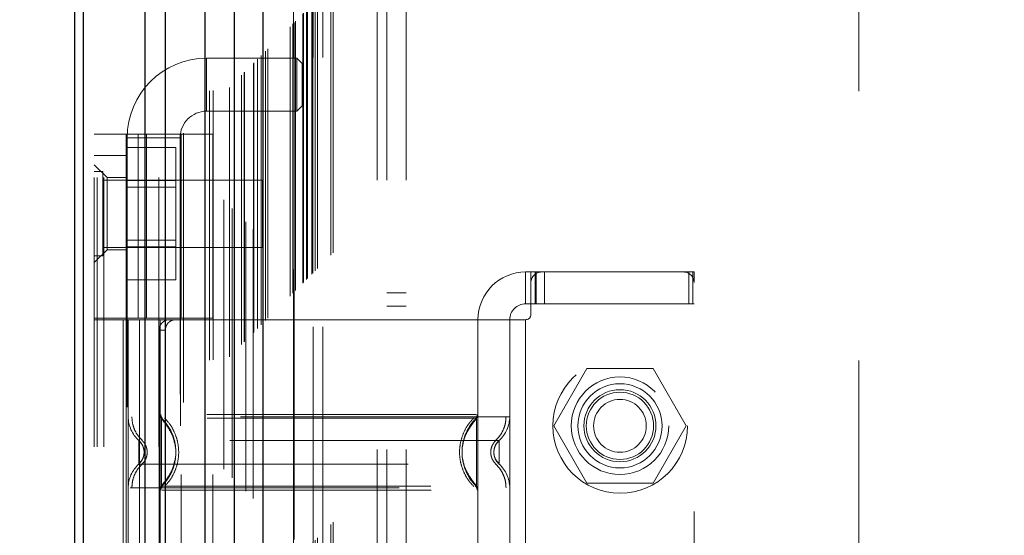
# Model space of a CAD drawing. Header units: inches. Extents: x 0.2 to 10.8, y 0.2 to 8.2.
# Tile 38 of 86: x 2.589 to 2.955, y 3.617 to 3.808. Entities that reach past the tile are written whole.
import ezdxf

# ---------------------------------------------------------------- set-up
doc = ezdxf.new("R2010")
doc.units = ezdxf.units.IN
doc.header["$MEASUREMENT"] = 0
doc.linetypes.add('HIDDEN', pattern=[0.07500000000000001, 0.05, -0.025])
doc.layers.add('DIMENSIONS', color=140, linetype='Continuous')
doc.layers.add('SLD-0', color=179, linetype='Continuous')
doc.styles.add('SLDTEXTSTYLE0', font='TXT', dxfattribs={"width": 0.7})
doc.dimstyles.new('SLDDIMSTYLE0', dxfattribs={"dimtxt": 0.0849609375, "dimasz": 0.13, "dimexe": 0, "dimexo": 0.0625, "dimgap": 0.021240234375, "dimtad": 0, "dimtih": 1, "dimtoh": 1, "dimlfac": 10, "dimrnd": 1e-09, "dimzin": 12, "dimdsep": 46, "dimtxsty": 'SLDTEXTSTYLE0', "dimsah": 1, "dimcen": 0.09, "dimadec": 0, "dimazin": 3, "dimtfac": 1, "dimtofl": 0, "dimtmove": 0, "dimatfit": 3, "dimfxl": 0, "dimfrac": 2, "dimtolj": 1, "dimtzin": 12, "dimarcsym": 0})

# ---------------------------------------------------------------- blocks, each defined once
blk = doc.blocks.new('_D_1')
at = {"layer": 'DIMENSIONS'}
for p, q in [((2.904665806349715, 5.105504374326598), (2.152112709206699, 5.105504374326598)), ((2.277112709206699, 5.105504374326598), (2.277112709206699, 4.407298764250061)), ((2.115538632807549, 4.253247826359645), (2.087008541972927, 4.253247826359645)), ((2.087008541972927, 4.253247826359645), (2.087008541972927, 4.118216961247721)), ((2.438686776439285, 4.253247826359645), (2.467216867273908, 4.253247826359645)), ((2.467216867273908, 4.253247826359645), (2.467216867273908, 4.118216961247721)), ((2.087008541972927, 4.118216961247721), (2.115538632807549, 4.118216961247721)), ((2.467216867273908, 4.118216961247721), (2.438686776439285, 4.118216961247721)), ((2.277112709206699, 3.317171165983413), (2.277112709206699, 4.099196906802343)), ((2.90459901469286, 3.317171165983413), (2.152112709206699, 3.317171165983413))]:
    blk.add_line(p, q, dxfattribs=at)
for points in [[(2.277112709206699, 5.105504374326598), (2.257112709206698, 4.975504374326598), (2.297112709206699, 4.975504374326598)], [(2.277112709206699, 3.317171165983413), (2.297112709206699, 3.447171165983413), (2.257112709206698, 3.447171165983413)]]:
    blk.add_solid(points, dxfattribs=at)
at = {"layer": 'DIMENSIONS', "char_height": 0.08333333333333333, "attachment_point": 1, "style": 'SLDTEXTSTYLE0'}
for s, insert in [('17.88', (2.115538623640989, 4.379690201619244)), ('454.2', (2.115538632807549, 4.225639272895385))]:
    blk.add_mtext(s, dxfattribs=dict(at, insert=insert))

msp = doc.modelspace()

# ---------------------------------------------------------------- linework, layer by layer
at = {"layer": 'SLD-0', "linetype": 'HIDDEN', "lineweight": 18}
for p, q in [((2.62020681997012, 3.049847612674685), (2.620206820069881, 5.739265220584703)), ((2.61660681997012, 3.049847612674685), (2.61660681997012, 5.384024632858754)), ((2.617661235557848, 3.049847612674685), (2.617661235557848, 5.383426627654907)), ((2.62020681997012, 3.049847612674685), (2.620206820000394, 5.382229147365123)), ((2.640552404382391, 3.049847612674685), (2.640552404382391, 5.372658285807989)), ((2.643097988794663, 3.049847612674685), (2.643097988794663, 5.372347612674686)), ((2.648644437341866, 5.357560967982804), (2.648644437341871, 3.065111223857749)), ((2.649753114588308, 3.066208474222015), (2.649753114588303, 5.356467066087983)), ((2.659356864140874, 3.082003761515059), (2.659356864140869, 5.340671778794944)), ((2.660716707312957, 3.082132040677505), (2.660716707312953, 5.340543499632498)), ((2.664756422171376, 5.341502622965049), (2.664756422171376, 3.081172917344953)), ((2.666799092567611, 3.083254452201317), (2.666799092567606, 5.33942108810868)), ((2.667885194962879, 5.338334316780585), (2.667885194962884, 3.084338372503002)), ((2.671298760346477, 3.087754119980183), (2.671298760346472, 5.334921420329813)), ((2.672275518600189, 3.088730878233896), (2.672275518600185, 5.3339446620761)), ((2.672455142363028, 3.088910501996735), (2.672455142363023, 5.333765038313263)), ((2.672943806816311, 5.333287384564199), (2.672943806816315, 3.08940225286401)), ((2.675657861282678, 5.330601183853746), (2.675657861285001, 3.092074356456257)), ((2.675694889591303, 3.0921476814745), (2.675694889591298, 5.330529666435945)), ((2.675855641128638, 3.092311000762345), (2.675855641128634, 5.330364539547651)), ((2.677288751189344, 3.093747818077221), (2.67728875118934, 5.328926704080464)), ((2.678638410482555, 3.095093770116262), (2.678638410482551, 5.327581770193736)), ((2.679203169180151, 5.327067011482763), (2.679203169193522, 3.095608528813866)), ((2.680201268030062, 3.09665662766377), (2.680201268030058, 5.326018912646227)), ((2.681078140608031, 3.097533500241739), (2.681078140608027, 5.325142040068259)), ((2.689338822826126, 3.105794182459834), (2.689338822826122, 5.316881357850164)), ((2.690338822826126, 3.106794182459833), (2.690338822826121, 5.315881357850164)), ((2.69059420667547, 5.315608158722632), (2.690594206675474, 3.107070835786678)), ((2.690838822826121, 5.315381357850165), (2.690838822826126, 3.107294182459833)), ((2.690838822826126, 3.107294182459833), (2.690838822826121, 5.315381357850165)), ((2.691338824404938, 3.107794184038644), (2.691338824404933, 5.314881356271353)), ((2.691396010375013, 3.107830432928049), (2.691396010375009, 5.314830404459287)), ((2.694088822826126, 3.110544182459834), (2.694088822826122, 5.312131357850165)), ((2.694088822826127, 3.110544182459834), (2.694088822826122, 5.312131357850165)), ((2.694377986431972, 3.110833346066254), (2.694377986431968, 5.311842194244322)), ((2.695493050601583, 3.11194841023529), (2.695493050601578, 5.310727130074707)), ((2.695838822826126, 3.112294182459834), (2.695838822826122, 5.310381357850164)), ((2.697785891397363, 3.114217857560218), (2.697785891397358, 5.308455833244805)), ((2.698634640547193, 3.115090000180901), (2.698634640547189, 5.307585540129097)), ((2.699562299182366, 3.116017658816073), (2.699562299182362, 5.306657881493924)), ((2.704470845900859, 3.120926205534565), (2.704470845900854, 5.301749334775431)), ((2.705344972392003, 3.121803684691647), (2.705344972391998, 5.300896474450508)), ((2.72170681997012, 3.148747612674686), (2.72170681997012, 5.273847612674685)), ((2.72170681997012, 3.148747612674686), (2.72170681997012, 5.273847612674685)), ((2.72530681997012, 3.148747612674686), (2.72530681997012, 5.273847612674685)), ((2.73250681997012, 3.148747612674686), (2.73250681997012, 5.273847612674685)), ((2.690665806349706, 3.194387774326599), (2.690665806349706, 5.228287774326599)), ((2.697865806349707, 3.194387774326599), (2.697865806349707, 5.228287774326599)), ((2.701465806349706, 3.194387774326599), (2.701465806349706, 5.228287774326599)), ((2.701465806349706, 3.194387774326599), (2.701465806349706, 5.228287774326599)), ((2.900665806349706, 3.381887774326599), (2.900665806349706, 5.040787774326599)), ((2.658339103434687, 3.774415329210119), (2.658339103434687, 3.794100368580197)), ((2.69180367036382, 3.794100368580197), (2.658339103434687, 3.794100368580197)), ((2.69180367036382, 3.794100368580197), (2.69180367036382, 3.774415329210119)), ((2.693772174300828, 3.79213186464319), (2.69180367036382, 3.794100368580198)), ((2.693772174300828, 3.792131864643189), (2.693772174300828, 3.776383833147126)), ((2.69180367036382, 3.774415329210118), (2.693772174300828, 3.776383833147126)), ((2.658339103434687, 3.774415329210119), (2.69180367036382, 3.774415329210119)), ((2.61660681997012, 3.765895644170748), (2.660701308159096, 3.765895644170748)), ((2.628417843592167, 3.697588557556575), (2.628417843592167, 3.765895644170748)), ((2.628811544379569, 3.764572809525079), (2.648496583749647, 3.764572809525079)), ((2.628811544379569, 3.764572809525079), (2.628811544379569, 3.469297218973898)), ((2.632947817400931, 3.697588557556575), (2.632947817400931, 3.765895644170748)), ((2.636004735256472, 3.765895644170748), (2.636004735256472, 3.697588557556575)), ((2.648496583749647, 3.469297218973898), (2.648496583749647, 3.764572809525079)), ((2.648890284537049, 3.697588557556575), (2.648890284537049, 3.765895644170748)), ((2.660701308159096, 3.697588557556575), (2.660701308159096, 3.765895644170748)), ((2.628417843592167, 3.760942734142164), (2.646917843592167, 3.760942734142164)), ((2.646917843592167, 3.748645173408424), (2.646917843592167, 3.760942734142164)), ((2.61660681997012, 3.758021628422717), (2.628417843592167, 3.758021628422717)), ((2.621331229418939, 3.749753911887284), (2.61660681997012, 3.754478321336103)), ((2.61973181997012, 3.751972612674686), (2.61660681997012, 3.751972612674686)), ((2.61973181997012, 3.720722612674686), (2.61973181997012, 3.751972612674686)), ((2.621331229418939, 3.749753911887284), (2.621331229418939, 3.73636808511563)), ((2.628417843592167, 3.749753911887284), (2.621331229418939, 3.749753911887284)), ((2.679106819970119, 3.748847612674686), (2.61973181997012, 3.748847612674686)), ((2.628417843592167, 3.748645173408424), (2.646917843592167, 3.748645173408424)), ((2.646917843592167, 3.746142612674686), (2.628417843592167, 3.746142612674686)), ((2.646917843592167, 3.724050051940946), (2.646917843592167, 3.748645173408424)), ((2.679106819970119, 3.723847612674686), (2.679106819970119, 3.748847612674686)), ((2.621331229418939, 3.73636808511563), (2.621331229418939, 3.722982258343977)), ((2.61973181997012, 3.723847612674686), (2.679106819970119, 3.723847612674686)), ((2.628417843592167, 3.726552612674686), (2.646917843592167, 3.726552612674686)), ((2.628417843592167, 3.724050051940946), (2.646917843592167, 3.724050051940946)), ((2.646917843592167, 3.711752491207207), (2.646917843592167, 3.724050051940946)), ((2.61660681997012, 3.718257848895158), (2.621331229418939, 3.722982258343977)), ((2.61660681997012, 3.720722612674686), (2.61973181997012, 3.720722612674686)), ((2.621331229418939, 3.722982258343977), (2.628417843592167, 3.722982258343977)), ((2.77684304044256, 3.714714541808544), (2.77684304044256, 3.702903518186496)), ((2.77684304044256, 3.714714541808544), (2.778811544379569, 3.714714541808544)), ((2.778811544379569, 3.714714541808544), (2.780780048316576, 3.714714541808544)), ((2.778811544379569, 3.710777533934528), (2.778811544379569, 3.714714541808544)), ((2.780334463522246, 3.702903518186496), (2.780334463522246, 3.714714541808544)), ((2.780780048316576, 3.702903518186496), (2.780780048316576, 3.714714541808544)), ((2.782748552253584, 3.714714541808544), (2.780780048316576, 3.714714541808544)), ((2.835504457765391, 3.714714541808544), (2.782748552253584, 3.714714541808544)), ((2.783843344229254, 3.702903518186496), (2.783843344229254, 3.714714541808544)), ((2.837472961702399, 3.714714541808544), (2.835504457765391, 3.714714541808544)), ((2.837472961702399, 3.714714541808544), (2.839441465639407, 3.714714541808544)), ((2.837472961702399, 3.702903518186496), (2.837472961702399, 3.714714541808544)), ((2.839013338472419, 3.702903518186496), (2.839013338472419, 3.714714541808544)), ((2.839441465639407, 3.710777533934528), (2.839441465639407, 3.714714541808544)), ((2.628417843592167, 3.711752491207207), (2.646917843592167, 3.711752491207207)), ((2.778811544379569, 3.710777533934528), (2.778811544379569, 3.698966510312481)), ((2.839441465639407, 3.525738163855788), (2.839441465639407, 3.710777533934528)), ((2.73250681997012, 3.706997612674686), (2.72530681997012, 3.706997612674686)), ((2.72530681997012, 3.701997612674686), (2.73250681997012, 3.701997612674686)), ((2.778811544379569, 3.702903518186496), (2.77684304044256, 3.702903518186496)), ((2.780780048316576, 3.702903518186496), (2.778811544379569, 3.702903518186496)), ((2.837472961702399, 3.702903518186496), (2.780780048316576, 3.702903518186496)), ((2.839441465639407, 3.702903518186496), (2.837472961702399, 3.702903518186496)), ((2.660701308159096, 3.697588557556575), (2.61660681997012, 3.697588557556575)), ((2.660701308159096, 3.696998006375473), (2.61660681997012, 3.696998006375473)), ((2.627296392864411, 3.696998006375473), (2.627296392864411, 3.539517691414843)), ((2.628417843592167, 3.697588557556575), (2.628417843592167, 3.696998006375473)), ((2.628417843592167, 3.696998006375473), (2.628417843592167, 3.539517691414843)), ((2.62920524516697, 3.696998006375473), (2.62920524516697, 3.539517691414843)), ((2.62920524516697, 3.696998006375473), (2.629205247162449, 3.660989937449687)), ((2.63338085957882, 3.696998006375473), (2.63338085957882, 3.539517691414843)), ((2.641016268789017, 3.696998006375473), (2.641016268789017, 3.539517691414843)), ((2.641016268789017, 3.696998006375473), (2.641016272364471, 3.661842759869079)), ((2.648890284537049, 3.539517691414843), (2.648890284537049, 3.696998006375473)), ((2.75912650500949, 3.696998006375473), (2.660701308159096, 3.696998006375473)), ((2.660701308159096, 3.539517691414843), (2.660701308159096, 3.696998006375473)), ((2.75912650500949, 3.696998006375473), (2.759126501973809, 3.661842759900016)), ((2.77684304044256, 3.696998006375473), (2.75912650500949, 3.696998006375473)), ((2.75912650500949, 3.696998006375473), (2.75912650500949, 3.539517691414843)), ((2.770937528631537, 3.696998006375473), (2.770937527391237, 3.660989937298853)), ((2.770937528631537, 3.696998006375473), (2.770937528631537, 3.539517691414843)), ((2.77684304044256, 3.696998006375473), (2.77684304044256, 3.539517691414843)), ((2.77684304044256, 3.696998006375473), (2.77684304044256, 3.539517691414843)), ((2.640664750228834, 3.693060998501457), (2.640664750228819, 3.543454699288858)), ((2.642984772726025, 3.693060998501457), (2.640664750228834, 3.693060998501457)), ((2.642984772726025, 3.693060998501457), (2.642984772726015, 3.543454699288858)), ((2.799584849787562, 3.678887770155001), (2.787287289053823, 3.657587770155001)), ((2.82417997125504, 3.678887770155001), (2.799584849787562, 3.678887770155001)), ((2.836477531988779, 3.657587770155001), (2.82417997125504, 3.678887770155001)), ((2.642616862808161, 3.658937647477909), (2.641605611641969, 3.660438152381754)), ((2.787287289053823, 3.657587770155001), (2.799584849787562, 3.636287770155)), ((2.82417997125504, 3.636287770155), (2.836477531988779, 3.657587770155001)), ((2.635109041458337, 3.647785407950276), (2.635002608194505, 3.64876600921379)), ((2.63500260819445, 3.646804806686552), (2.635109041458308, 3.647785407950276)), ((2.635110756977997, 3.647785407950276), (2.63500585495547, 3.648750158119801)), ((2.635005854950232, 3.646820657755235), (2.635110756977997, 3.647785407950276)), ((2.765136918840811, 3.648750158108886), (2.76503201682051, 3.647785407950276)), ((2.76503201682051, 3.647785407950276), (2.765136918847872, 3.646820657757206)), ((2.641605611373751, 3.635132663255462), (2.642616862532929, 3.636633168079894)), ((2.799584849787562, 3.636287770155), (2.82417997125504, 3.636287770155))]:
    msp.add_line(p, q, dxfattribs=at)
at = {"layer": 'SLD-0', "linetype": 'Continuous', "lineweight": 25}
for p, q in [((2.609406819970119, 3.049847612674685), (2.609406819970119, 5.384842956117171)), ((2.612570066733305, 3.049847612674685), (2.612570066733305, 5.383426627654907)), ((2.635461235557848, 3.049847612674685), (2.635461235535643, 5.372658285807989)), ((2.643097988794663, 3.049847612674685), (2.643097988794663, 5.372347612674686)), ((2.657665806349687, 5.341502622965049), (2.65766580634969, 3.081172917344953)), ((2.66856724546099, 5.330601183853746), (2.668567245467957, 3.092074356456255)), ((2.679203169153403, 5.327067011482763), (2.679203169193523, 3.095608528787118))]:
    msp.add_line(p, q, dxfattribs=at)
at = {"layer": 'SLD-0', "linetype": 'HIDDEN', "lineweight": 18}
for centre, radius in [((2.811965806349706, 3.657587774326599), 0.02499999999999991), ((2.811882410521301, 3.657627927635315), 0.01811023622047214), ((2.811882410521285, 3.657587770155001), 0.015625), ((2.811882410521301, 3.657627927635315), 0.01338582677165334), ((2.811882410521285, 3.657587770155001), 0.01250000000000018), ((2.811882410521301, 3.657587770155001), 0.009794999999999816)]:
    msp.add_circle(centre, radius, dxfattribs=at)
for centre, radius, start, end in [((2.658339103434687, 3.764572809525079), 0.02952755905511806, 90, 180), ((2.658339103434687, 3.764572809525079), 0.009842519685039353, 90, 180), ((2.77684304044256, 3.696998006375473), 0.01771653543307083, 90, 180), ((2.782748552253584, 3.710777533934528), 0.003937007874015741, 90, 180), ((2.835504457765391, 3.710777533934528), 0.003937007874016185, 0, 90), ((2.77684304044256, 3.696998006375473), 0.005905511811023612, 90, 180), ((2.77684304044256, 3.698966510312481), 0.001968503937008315, 270.0000000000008, 0), ((2.642984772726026, 3.66184275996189), 0.001968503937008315, 180.0000000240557, 225.5237275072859), ((2.757158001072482, 3.66184275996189), 0.001968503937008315, 314.4762724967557, 359.9999999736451), ((2.641016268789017, 3.660989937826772), 0.01181102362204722, 180.0000000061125, 228.2366022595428), ((2.75912650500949, 3.660989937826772), 0.01181102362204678, 311.7633977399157, 0), ((2.641016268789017, 3.63458087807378), 0.01181102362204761, 131.7633977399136, 180), ((2.75912650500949, 3.63458087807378), 0.01181102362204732, 0, 48.23660226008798), ((2.642984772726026, 3.633728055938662), 0.001968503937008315, 134.4762724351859, 180), ((2.757158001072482, 3.633728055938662), 0.001968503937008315, 2.750604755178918e-08, 45.52372749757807)]:
    msp.add_arc(centre, radius, start, end, dxfattribs=at)
for points, knots in [([(2.697454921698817, 3.113916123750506), (2.697446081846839, 3.116484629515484), (2.697420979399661, 3.123778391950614), (2.69740001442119, 3.137019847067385), (2.697386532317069, 3.154714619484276), (2.697385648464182, 3.175284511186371), (2.697391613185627, 3.204702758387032), (2.697397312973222, 3.241225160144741), (2.697391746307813, 3.295675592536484), (2.697394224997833, 3.360851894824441), (2.69739277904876, 3.503080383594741), (2.697394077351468, 3.782594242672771), (2.697393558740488, 4.248032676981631), (2.697392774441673, 4.657536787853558), (2.697393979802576, 4.939478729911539), (2.697391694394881, 5.045069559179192), (2.697397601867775, 5.124428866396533), (2.69739335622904, 5.177727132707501), (2.697386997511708, 5.204658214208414), (2.697385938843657, 5.230150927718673), (2.697399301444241, 5.25264173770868), (2.697430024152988, 5.271369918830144), (2.697472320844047, 5.286441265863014), (2.697518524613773, 5.298366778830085), (2.69755398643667, 5.3054208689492), (2.697568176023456, 5.308556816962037), (2.697568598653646, 5.308650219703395)], [0, 0, 0, 0, 0.003510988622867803, 0.009970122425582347, 0.018099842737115, 0.02769812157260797, 0.03808723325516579, 0.05831184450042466, 0.07762083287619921, 0.1125158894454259, 0.1474017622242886, 0.2720338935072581, 0.4945852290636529, 0.783612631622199, 0.8317877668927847, 0.8799735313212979, 0.9279454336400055, 0.9402645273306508, 0.9528272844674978, 0.964757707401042, 0.9751106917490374, 0.9835701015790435, 0.990357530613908, 0.995711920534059, 0.999872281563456, 1, 1, 1, 1]), ([(2.644370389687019, 3.696998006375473), (2.643932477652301, 3.696998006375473), (2.643477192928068, 3.69690702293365), (2.64259478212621, 3.696529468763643), (2.642172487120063, 3.696242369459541), (2.641460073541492, 3.695516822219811), (2.641166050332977, 3.695073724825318), (2.64077047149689, 3.694113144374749), (2.640664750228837, 3.693589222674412), (2.640664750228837, 3.693060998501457)], [0, 0, 0, 0, 0.25, 0.25, 0.5, 0.5, 0.75, 0.75, 1, 1, 1, 1]), ([(2.642984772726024, 3.693060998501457), (2.642984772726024, 3.693582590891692), (2.643085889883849, 3.694094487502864), (2.643474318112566, 3.695050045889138), (2.643761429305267, 3.69548762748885), (2.644468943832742, 3.696213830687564), (2.644894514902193, 3.696506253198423), (2.645801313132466, 3.696895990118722), (2.646290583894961, 3.696998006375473), (2.646775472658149, 3.696998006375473)], [0, 0, 0, 0, 0.25, 0.25, 0.5, 0.5, 0.75, 0.75, 1, 1, 1, 1]), ([(2.641301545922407, 3.661851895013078), (2.641307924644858, 3.66172115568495), (2.641320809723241, 3.661457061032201), (2.641444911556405, 3.661077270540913), (2.641627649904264, 3.660722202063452), (2.641806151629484, 3.660527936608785), (2.641894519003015, 3.66043176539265)], [0, 0, 0, 0, 0.2475219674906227, 0.4999966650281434, 0.7524730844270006, 1, 1, 1, 1]), ([(2.758437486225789, 3.661842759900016), (2.758325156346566, 3.661842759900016), (2.75792684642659, 3.661842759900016), (2.754894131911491, 3.661842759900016), (2.749514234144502, 3.661842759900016), (2.742092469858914, 3.661842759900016), (2.73309385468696, 3.661842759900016), (2.722816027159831, 3.661842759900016), (2.711666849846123, 3.661842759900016), (2.700071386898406, 3.661842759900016), (2.688475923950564, 3.661842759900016), (2.67732674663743, 3.661842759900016), (2.667048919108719, 3.661842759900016), (2.658050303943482, 3.661842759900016), (2.650628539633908, 3.661842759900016), (2.645248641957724, 3.661842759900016), (2.642215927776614, 3.661842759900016), (2.641817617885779, 3.661842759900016), (2.641705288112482, 3.661842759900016)], [0, 0, 0, 0, 0.02656569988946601, 0.09419917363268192, 0.1618326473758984, 0.229466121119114, 0.2970995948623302, 0.3647330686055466, 0.4323665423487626, 0.5000000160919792, 0.567633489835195, 0.6352669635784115, 0.7029004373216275, 0.7705339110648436, 0.8381673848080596, 0.9058008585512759, 0.973434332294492, 0.9999999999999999, 0.9999999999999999, 0.9999999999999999, 0.9999999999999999]), ([(2.758248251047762, 3.66043176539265), (2.758336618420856, 3.660527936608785), (2.758515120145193, 3.660722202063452), (2.758697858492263, 3.661077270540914), (2.758821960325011, 3.661457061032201), (2.758834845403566, 3.661721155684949), (2.758841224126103, 3.661851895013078)], [0, 0, 0, 0, 0.2475269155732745, 0.500003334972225, 0.7524780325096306, 1, 1, 1, 1]), ([(2.770937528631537, 3.660989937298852), (2.770673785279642, 3.660989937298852), (2.770146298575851, 3.660989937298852), (2.765932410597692, 3.660989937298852), (2.759383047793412, 3.660989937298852), (2.750501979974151, 3.660989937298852), (2.739696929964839, 3.660989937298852), (2.727365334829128, 3.660989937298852), (2.713985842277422, 3.660989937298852), (2.700071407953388, 3.660989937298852), (2.686156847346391, 3.660989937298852), (2.672777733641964, 3.660989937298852), (2.660444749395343, 3.660989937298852), (2.649644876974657, 3.660989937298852), (2.640744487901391, 3.660989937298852), (2.634267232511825, 3.660989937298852), (2.630540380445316, 3.660989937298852), (2.630054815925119, 3.660989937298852), (2.629894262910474, 3.660989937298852)], [0, 0, 0, 0, 0.06454114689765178, 0.1290822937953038, 0.1936234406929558, 0.258164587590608, 0.3227057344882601, 0.3872468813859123, 0.4517880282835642, 0.5163291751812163, 0.5808703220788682, 0.6454114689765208, 0.7099526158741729, 0.7744937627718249, 0.8390349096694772, 0.9035760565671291, 0.9681172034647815, 1, 1, 1, 1]), ([(2.630573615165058, 3.660989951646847), (2.63062249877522, 3.660170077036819), (2.630721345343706, 3.65851222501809), (2.631514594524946, 3.656130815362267), (2.632728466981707, 3.653941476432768), (2.633875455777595, 3.652762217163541), (2.634442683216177, 3.652179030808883)], [0, 0, 0, 0, 0.2472720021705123, 0.5000037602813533, 0.7527337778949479, 1, 1, 1, 1]), ([(2.758537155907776, 3.660438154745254), (2.758545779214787, 3.660438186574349), (2.757011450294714, 3.660438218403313), (2.751160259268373, 3.660438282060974), (2.746825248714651, 3.660438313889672), (2.735998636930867, 3.660438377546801), (2.729514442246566, 3.660438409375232), (2.715375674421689, 3.660438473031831), (2.707723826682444, 3.660438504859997), (2.692419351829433, 3.660438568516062), (2.684766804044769, 3.660438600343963), (2.670629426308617, 3.660438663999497), (2.66414301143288, 3.660438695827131), (2.653318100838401, 3.660438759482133), (2.648982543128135, 3.660438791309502), (2.64313132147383, 3.660438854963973), (2.641593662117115, 3.660438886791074), (2.641606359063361, 3.660438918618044)], [0, 0, 0, 0, 0.125, 0.125, 0.25, 0.25, 0.375, 0.375, 0.5, 0.5, 0.625, 0.625, 0.75, 0.75, 0.875, 0.875, 1, 1, 1, 1]), ([(2.641605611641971, 3.660438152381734), (2.641605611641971, 3.660471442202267), (2.641605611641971, 3.658371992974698), (2.641605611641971, 3.652752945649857), (2.641605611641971, 3.647785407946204), (2.641605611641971, 3.642817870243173), (2.641605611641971, 3.637198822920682), (2.641605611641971, 3.6350993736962), (2.641605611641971, 3.635132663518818)], [6.283185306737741, 6.283185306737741, 6.283185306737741, 6.283185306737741, 7.068583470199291, 7.46128255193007, 7.85398163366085, 8.24668071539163, 8.6393797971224, 9.42477796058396, 9.42477796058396, 9.42477796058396, 9.42477796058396]), ([(2.646829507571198, 3.64955664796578), (2.646554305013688, 3.651003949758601), (2.646090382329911, 3.653443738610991), (2.644437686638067, 3.656371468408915), (2.642982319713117, 3.658554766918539), (2.642085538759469, 3.65962152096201), (2.641605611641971, 3.660192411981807)], [0, 0, 0, 0, 0.3903267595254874, 0.6579932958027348, 0.8169694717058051, 1, 1, 1, 1]), ([(2.642631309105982, 3.660556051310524), (2.643425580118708, 3.659682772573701), (2.645013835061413, 3.657936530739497), (2.646663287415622, 3.654757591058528), (2.647715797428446, 3.651348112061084), (2.648077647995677, 3.64778540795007), (2.64771579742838, 3.644222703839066), (2.646663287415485, 3.64081322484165), (2.645013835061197, 3.637634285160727), (2.643425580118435, 3.635888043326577), (2.64263130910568, 3.635014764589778)], [0, 0, 0, 0, 0.1250857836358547, 0.2501263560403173, 0.3751554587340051, 0.5000000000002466, 0.6248445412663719, 0.7498736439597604, 0.8749142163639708, 1, 1, 1, 1]), ([(2.757637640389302, 3.635014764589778), (2.756841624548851, 3.635888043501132), (2.755249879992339, 3.637634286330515), (2.753596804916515, 3.640813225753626), (2.752541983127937, 3.644222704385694), (2.752179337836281, 3.64778540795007), (2.752541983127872, 3.651348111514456), (2.753596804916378, 3.654757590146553), (2.755249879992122, 3.657936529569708), (2.756841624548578, 3.659682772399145), (2.757637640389, 3.660556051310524)], [0, 0, 0, 0, 0.125085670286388, 0.2501262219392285, 0.3751553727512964, 0.4999999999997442, 0.624844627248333, 0.749873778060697, 0.8749143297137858, 1, 1, 1, 1]), ([(2.758537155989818, 3.635132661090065), (2.755159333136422, 3.638410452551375), (2.751295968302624, 3.647785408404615), (2.755159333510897, 3.657160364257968), (2.758537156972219, 3.660438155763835)], [0.02713175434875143, 0.02713175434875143, 0.02713175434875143, 0.02713175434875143, 0.499999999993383, 0.9728682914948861, 0.9728682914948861, 0.9728682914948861, 0.9728682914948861]), ([(2.758537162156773, 3.660192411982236), (2.758057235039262, 3.659621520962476), (2.757160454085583, 3.658554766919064), (2.755705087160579, 3.656371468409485), (2.754052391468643, 3.653443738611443), (2.753588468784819, 3.651003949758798), (2.753313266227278, 3.649556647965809)], [0, 0, 0, 0, 0.1830305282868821, 0.3420067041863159, 0.609673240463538, 1, 1, 1, 1]), ([(2.758537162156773, 3.635132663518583), (2.758537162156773, 3.635099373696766), (2.758537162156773, 3.637198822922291), (2.758537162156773, 3.642817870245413), (2.758537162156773, 3.647785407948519), (2.758537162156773, 3.652752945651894), (2.758537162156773, 3.65837199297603), (2.758537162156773, 3.660471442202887), (2.758537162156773, 3.660438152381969)], [3.14159265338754, 3.14159265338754, 3.14159265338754, 3.14159265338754, 3.92699081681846, 4.31968989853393, 4.71238898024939, 5.10508806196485, 5.49778714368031, 6.28318530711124, 6.28318530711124, 6.28318530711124, 6.28318530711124]), ([(2.765700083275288, 3.652179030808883), (2.766267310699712, 3.652762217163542), (2.767414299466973, 3.653941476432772), (2.768628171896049, 3.65613081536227), (2.769421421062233, 3.65851222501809), (2.769520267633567, 3.660170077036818), (2.769569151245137, 3.660989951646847)], [0, 0, 0, 0, 0.2472662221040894, 0.4999962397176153, 0.7527279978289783, 1, 1, 1, 1]), ([(2.76699423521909, 3.652179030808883), (2.767005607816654, 3.652179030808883), (2.763071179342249, 3.652179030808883), (2.747858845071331, 3.652179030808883), (2.726663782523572, 3.652179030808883), (2.700071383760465, 3.652179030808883), (2.673478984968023, 3.652179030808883), (2.652283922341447, 3.652179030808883), (2.637071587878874, 3.652179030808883), (2.6331371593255, 3.652179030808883), (2.633148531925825, 3.652179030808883)], [4.712414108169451, 4.712414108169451, 4.712414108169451, 4.712414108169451, 5.15721612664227, 5.4883921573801, 5.8858033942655, 6.2832146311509, 6.68062586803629, 7.07803710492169, 7.40921313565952, 7.854015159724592, 7.854015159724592, 7.854015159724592, 7.854015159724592]), ([(2.634458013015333, 3.650419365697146), (2.634308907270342, 3.650708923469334), (2.633970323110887, 3.651366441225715), (2.633443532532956, 3.651887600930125), (2.633148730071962, 3.652179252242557)], [0, 0, 0, 0, 0.4403801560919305, 1, 1, 1, 1]), ([(2.63314946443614, 3.652180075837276), (2.63314946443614, 3.652180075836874), (2.633149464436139, 3.65206569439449), (2.63314946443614, 3.651625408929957), (2.633149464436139, 3.651299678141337), (2.63314946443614, 3.650486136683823), (2.633149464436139, 3.649998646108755), (2.63314946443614, 3.648935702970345), (2.633149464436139, 3.648360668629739), (2.63314946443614, 3.647210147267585), (2.63314946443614, 3.646635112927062), (2.63314946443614, 3.645572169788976), (2.63314946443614, 3.645084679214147), (2.63314946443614, 3.644271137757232), (2.63314946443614, 3.643945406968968), (2.633149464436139, 3.643505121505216), (2.63314946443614, 3.643390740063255), (2.63314946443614, 3.643390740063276)], [0, 0, 0, 0, 0.125, 0.125, 0.25, 0.25, 0.375, 0.375, 0.5, 0.5, 0.625, 0.625, 0.75, 0.75, 0.875, 0.875, 1, 1, 1, 1]), ([(2.634724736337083, 3.649782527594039), (2.634683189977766, 3.649919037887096), (2.634521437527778, 3.650450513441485), (2.634009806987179, 3.651292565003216), (2.633436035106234, 3.651884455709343), (2.633149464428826, 3.652180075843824)], [0, 0, 0, 0, 0.1474872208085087, 0.574212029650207, 1, 1, 1, 1]), ([(2.635076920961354, 3.648403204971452), (2.635018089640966, 3.648761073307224), (2.634899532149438, 3.64948225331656), (2.634478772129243, 3.650449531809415), (2.63390835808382, 3.651281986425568), (2.633404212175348, 3.651650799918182), (2.633149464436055, 3.651837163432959)], [0, 0, 0, 0, 0.2435770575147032, 0.4908590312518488, 0.7427282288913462, 1, 1, 1, 1]), ([(2.634287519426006, 3.652218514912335), (2.634578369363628, 3.651923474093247), (2.635160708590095, 3.651332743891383), (2.635771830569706, 3.650231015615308), (2.63616544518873, 3.6490387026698), (2.636302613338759, 3.647785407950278), (2.636165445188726, 3.646532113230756), (2.635771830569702, 3.645339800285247), (2.635160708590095, 3.644238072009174), (2.634578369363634, 3.643647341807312), (2.634287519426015, 3.643352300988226)], [0, 0, 0, 0, 0.1248322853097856, 0.2499389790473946, 0.3751056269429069, 0.5000000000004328, 0.6248943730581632, 0.7500610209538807, 0.8751677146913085, 0.9999999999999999, 0.9999999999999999, 0.9999999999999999, 0.9999999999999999]), ([(2.645658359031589, 3.641625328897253), (2.646287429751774, 3.64367868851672), (2.647545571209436, 3.6477854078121), (2.646287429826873, 3.651892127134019), (2.645658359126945, 3.653945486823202)], [0, 0, 0, 0, 0.4999999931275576, 0.9999999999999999, 0.9999999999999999, 0.9999999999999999, 0.9999999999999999]), ([(2.765855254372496, 3.643352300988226), (2.765564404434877, 3.643647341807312), (2.764982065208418, 3.644238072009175), (2.764370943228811, 3.645339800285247), (2.763977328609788, 3.646532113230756), (2.763840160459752, 3.647785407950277), (2.763977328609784, 3.6490387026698), (2.764370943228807, 3.650231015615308), (2.764982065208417, 3.651332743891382), (2.765564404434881, 3.651923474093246), (2.765855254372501, 3.652218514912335)], [0, 0, 0, 0, 0.1248322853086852, 0.2499389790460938, 0.3751056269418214, 0.4999999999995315, 0.624894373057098, 0.7500610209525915, 0.8751677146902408, 1, 1, 1, 1]), ([(2.766993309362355, 3.651837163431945), (2.766738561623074, 3.651650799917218), (2.766234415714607, 3.651281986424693), (2.765664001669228, 3.650449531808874), (2.765243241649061, 3.649482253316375), (2.76512468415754, 3.648761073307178), (2.765065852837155, 3.648403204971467)], [0, 0, 0, 0, 0.2572717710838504, 0.5091409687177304, 0.756422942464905, 0.9999999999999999, 0.9999999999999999, 0.9999999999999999, 0.9999999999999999]), ([(2.766993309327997, 3.652180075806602), (2.766706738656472, 3.651884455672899), (2.766132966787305, 3.651292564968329), (2.76562133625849, 3.650450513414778), (2.765459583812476, 3.649919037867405), (2.765418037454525, 3.649782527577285)], [0, 0, 0, 0, 0.4257879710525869, 0.852512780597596, 1, 1, 1, 1]), ([(2.766993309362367, 3.643390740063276), (2.766993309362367, 3.643390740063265), (2.766993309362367, 3.643505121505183), (2.766993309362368, 3.64394540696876), (2.766993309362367, 3.644271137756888), (2.766993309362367, 3.645084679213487), (2.766993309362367, 3.645572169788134), (2.766993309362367, 3.646635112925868), (2.766993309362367, 3.64721014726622), (2.766993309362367, 3.648360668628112), (2.766993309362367, 3.648935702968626), (2.766993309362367, 3.649998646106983), (2.766993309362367, 3.65048613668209), (2.766993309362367, 3.651299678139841), (2.766993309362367, 3.651625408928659), (2.766993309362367, 3.65206569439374), (2.766993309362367, 3.652180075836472), (2.766993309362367, 3.652180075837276)], [0, 0, 0, 0, 0.125, 0.125, 0.25, 0.25, 0.375, 0.375, 0.5, 0.5, 0.625, 0.625, 0.75, 0.75, 0.875, 0.875, 1, 1, 1, 1]), ([(2.633149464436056, 3.643733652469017), (2.633404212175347, 3.64392001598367), (2.633908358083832, 3.644288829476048), (2.63447877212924, 3.645121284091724), (2.634899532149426, 3.646088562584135), (2.635018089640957, 3.646809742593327), (2.635076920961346, 3.647167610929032)], [0, 0, 0, 0, 0.2572717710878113, 0.5091409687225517, 0.7564229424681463, 1, 1, 1, 1]), ([(2.765065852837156, 3.647167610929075), (2.765124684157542, 3.646809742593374), (2.765243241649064, 3.646088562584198), (2.765664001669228, 3.645121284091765), (2.766234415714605, 3.644288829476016), (2.766738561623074, 3.643920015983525), (2.766993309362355, 3.643733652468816)], [0, 0, 0, 0, 0.2435770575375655, 0.4908590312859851, 0.7427282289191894, 0.9999999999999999, 0.9999999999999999, 0.9999999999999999, 0.9999999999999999]), ([(2.634442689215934, 3.643391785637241), (2.633875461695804, 3.642808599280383), (2.632728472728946, 3.641629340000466), (2.631514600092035, 3.639440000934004), (2.630721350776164, 3.63705859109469), (2.630622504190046, 3.635400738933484), (2.630573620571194, 3.634580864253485)], [0, 0, 0, 0, 0.2472662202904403, 0.4999962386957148, 0.7527279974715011, 1, 1, 1, 1]), ([(2.633148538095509, 3.643391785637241), (2.633137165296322, 3.643391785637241), (2.637071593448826, 3.643391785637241), (2.652283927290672, 3.643391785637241), (2.673478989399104, 3.643391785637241), (2.700071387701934, 3.643391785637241), (2.726663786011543, 3.643391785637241), (2.747858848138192, 3.643391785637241), (2.76307118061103, 3.643391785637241), (2.767005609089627, 3.643391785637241), (2.766994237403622, 3.643391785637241)], [4.712364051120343, 4.712364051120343, 4.712364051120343, 4.712364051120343, 5.15716607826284, 5.488342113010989, 5.885753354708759, 6.28316459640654, 6.68057583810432, 7.077987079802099, 7.40916311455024, 7.853965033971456, 7.853965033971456, 7.853965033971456, 7.853965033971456]), ([(2.633148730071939, 3.643391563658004), (2.6334435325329, 3.643683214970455), (2.633970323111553, 3.644204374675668), (2.634308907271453, 3.644861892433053), (2.63445801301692, 3.645151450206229)], [0, 0, 0, 0, 0.5596198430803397, 1, 1, 1, 1]), ([(2.63314946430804, 3.643390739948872), (2.6334360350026, 3.643686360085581), (2.634009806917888, 3.644278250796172), (2.634521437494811, 3.645120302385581), (2.634683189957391, 3.64565177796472), (2.634724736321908, 3.645788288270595)], [0, 0, 0, 0, 0.4257879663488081, 0.8525127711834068, 0.9999999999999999, 0.9999999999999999, 0.9999999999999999, 0.9999999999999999]), ([(2.641605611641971, 3.635378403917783), (2.64208553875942, 3.635949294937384), (2.642982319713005, 3.637016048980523), (2.644437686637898, 3.639199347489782), (2.646090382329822, 3.642127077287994), (2.646554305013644, 3.644566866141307), (2.646829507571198, 3.646014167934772)], [0, 0, 0, 0, 0.1830305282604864, 0.3420067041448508, 0.6096732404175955, 1, 1, 1, 1]), ([(2.753313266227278, 3.646014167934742), (2.753588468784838, 3.644566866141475), (2.754052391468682, 3.642127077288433), (2.755705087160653, 3.639199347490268), (2.757160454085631, 3.637016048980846), (2.758057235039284, 3.635949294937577), (2.758537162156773, 3.6353784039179)], [0, 0, 0, 0, 0.3903267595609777, 0.6579932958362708, 0.8169694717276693, 0.9999999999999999, 0.9999999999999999, 0.9999999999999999, 0.9999999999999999]), ([(2.765418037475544, 3.645788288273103), (2.76545958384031, 3.645651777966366), (2.765621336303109, 3.645120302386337), (2.766132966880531, 3.644278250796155), (2.766706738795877, 3.643686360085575), (2.766993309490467, 3.643390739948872)], [0, 0, 0, 0, 0.1474872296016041, 0.5742120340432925, 1, 1, 1, 1]), ([(2.769569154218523, 3.634580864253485), (2.769520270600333, 3.635400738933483), (2.769421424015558, 3.637058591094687), (2.768628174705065, 3.639440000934), (2.767414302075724, 3.641629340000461), (2.766267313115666, 3.642808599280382), (2.765700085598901, 3.643391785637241)], [0, 0, 0, 0, 0.2472720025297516, 0.5000037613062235, 0.7527337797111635, 1, 1, 1, 1]), ([(2.629894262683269, 3.634580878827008), (2.630054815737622, 3.634580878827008), (2.630540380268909, 3.634580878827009), (2.634267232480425, 3.634580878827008), (2.640744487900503, 3.634580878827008), (2.649644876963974, 3.634580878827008), (2.660444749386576, 3.634580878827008), (2.672777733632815, 3.634580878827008), (2.686156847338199, 3.634580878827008), (2.70007140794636, 3.634580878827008), (2.713985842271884, 3.634580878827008), (2.727365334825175, 3.634580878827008), (2.739696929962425, 3.634580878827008), (2.750501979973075, 3.634580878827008), (2.759383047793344, 3.634580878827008), (2.765932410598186, 3.634580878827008), (2.770146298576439, 3.634580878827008), (2.770673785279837, 3.634580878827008), (2.770937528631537, 3.634580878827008)], [0, 0, 0, 0, 0.03188280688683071, 0.09642395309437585, 0.1609650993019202, 0.225506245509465, 0.2900473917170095, 0.3545885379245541, 0.4191296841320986, 0.4836708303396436, 0.5482119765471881, 0.6127531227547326, 0.677294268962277, 0.7418354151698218, 0.8063765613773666, 0.8709177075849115, 0.935458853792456, 0.9999999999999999, 0.9999999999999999, 0.9999999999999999, 0.9999999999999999]), ([(2.641887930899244, 3.635132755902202), (2.641800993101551, 3.635037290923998), (2.641625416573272, 3.634844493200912), (2.641445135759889, 3.634493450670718), (2.641322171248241, 3.634118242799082), (2.641308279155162, 3.633857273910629), (2.641301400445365, 3.633728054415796)], [0, 0, 0, 0, 0.2475797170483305, 0.500003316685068, 0.7524252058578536, 0.9999999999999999, 0.9999999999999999, 0.9999999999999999, 0.9999999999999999]), ([(2.64160635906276, 3.635131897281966), (2.641593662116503, 3.635131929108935), (2.64313132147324, 3.635131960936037), (2.648982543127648, 3.635132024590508), (2.653318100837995, 3.635132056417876), (2.664143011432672, 3.635132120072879), (2.670629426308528, 3.635132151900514), (2.684766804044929, 3.635132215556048), (2.692419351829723, 3.635132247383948), (2.707723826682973, 3.635132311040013), (2.715375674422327, 3.63513234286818), (2.729514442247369, 3.635132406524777), (2.735998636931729, 3.635132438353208), (2.74682524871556, 3.635132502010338), (2.75116025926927, 3.635132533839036), (2.757011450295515, 3.635132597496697), (2.758545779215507, 3.635132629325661), (2.758537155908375, 3.635132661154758)], [0, 0, 0, 0, 0.125, 0.125, 0.25, 0.25, 0.375, 0.375, 0.5, 0.5, 0.625, 0.625, 0.75, 0.75, 0.875, 0.875, 1, 1, 1, 1]), ([(2.641705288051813, 3.633728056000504), (2.641817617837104, 3.633728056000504), (2.642215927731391, 3.633728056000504), (2.645248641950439, 3.633728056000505), (2.650628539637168, 3.633728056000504), (2.658050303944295, 3.633728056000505), (2.667048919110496, 3.633728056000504), (2.677326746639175, 3.633728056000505), (2.688475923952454, 3.633728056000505), (2.700071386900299, 3.633728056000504), (2.71166684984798, 3.633728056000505), (2.722816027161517, 3.633728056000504), (2.733093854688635, 3.633728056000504), (2.742092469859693, 3.633728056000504), (2.749514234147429, 3.633728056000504), (2.754894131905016, 3.633728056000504), (2.757926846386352, 3.633728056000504), (2.75832515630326, 3.633728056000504), (2.758437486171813, 3.633728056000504)], [0, 0, 0, 0, 0.02656567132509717, 0.09419914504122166, 0.1618326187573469, 0.2294660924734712, 0.2970995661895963, 0.3647330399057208, 0.4323665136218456, 0.4999999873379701, 0.5676334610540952, 0.6352669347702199, 0.7029004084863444, 0.7705338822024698, 0.8381673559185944, 0.905800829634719, 0.9734343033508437, 1, 1, 1, 1]), ([(2.758841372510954, 3.633728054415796), (2.758834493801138, 3.633857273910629), (2.758820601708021, 3.634118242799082), (2.758697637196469, 3.634493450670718), (2.758517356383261, 3.634844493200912), (2.758341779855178, 3.635037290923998), (2.758254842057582, 3.635132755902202)], [0, 0, 0, 0, 0.2475747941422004, 0.4999966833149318, 0.7524202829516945, 1, 1, 1, 1])]:
    msp.add_open_spline(points, degree=3, knots=knots, dxfattribs=at)
for points in [[(2.646916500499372, 3.647785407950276), (2.64692049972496, 3.650136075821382), (2.645974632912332, 3.65482732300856), (2.643280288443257, 3.658792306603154), (2.641605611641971, 3.660438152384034)], [(2.758537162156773, 3.660438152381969), (2.756862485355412, 3.658792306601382), (2.754168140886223, 3.65482732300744), (2.75322227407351, 3.650136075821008), (2.753226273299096, 3.647785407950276)], [(2.641605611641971, 3.635132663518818), (2.643280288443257, 3.636778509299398), (2.645974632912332, 3.640743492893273), (2.64692049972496, 3.645434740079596), (2.646916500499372, 3.647785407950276)], [(2.753226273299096, 3.647785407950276), (2.75322227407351, 3.645434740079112), (2.754168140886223, 3.640743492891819), (2.756862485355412, 3.636778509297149), (2.758537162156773, 3.635132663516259)]]:
    msp.add_open_spline(points, degree=3, dxfattribs=at)

# ---------------------------------------------------------------- dimensions: what is measured, and where the dimension line sits
at = {"layer": 'DIMENSIONS'}
dim = msp.add_linear_dim(base=(2.277112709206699, 3.317171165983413), p1=(2.954665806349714, 5.105504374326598), p2=(2.95459901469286, 3.317171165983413), angle=90.0000000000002, dimstyle='SLDDIMSTYLE0', dxfattribs=at)
dim.commit()
dim.dimension.update_dxf_attribs({"geometry": '_D_1', "text_midpoint": (2.277112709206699, 4.253247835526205), "dimtype": 160})

doc.saveas('drawing.dxf')
